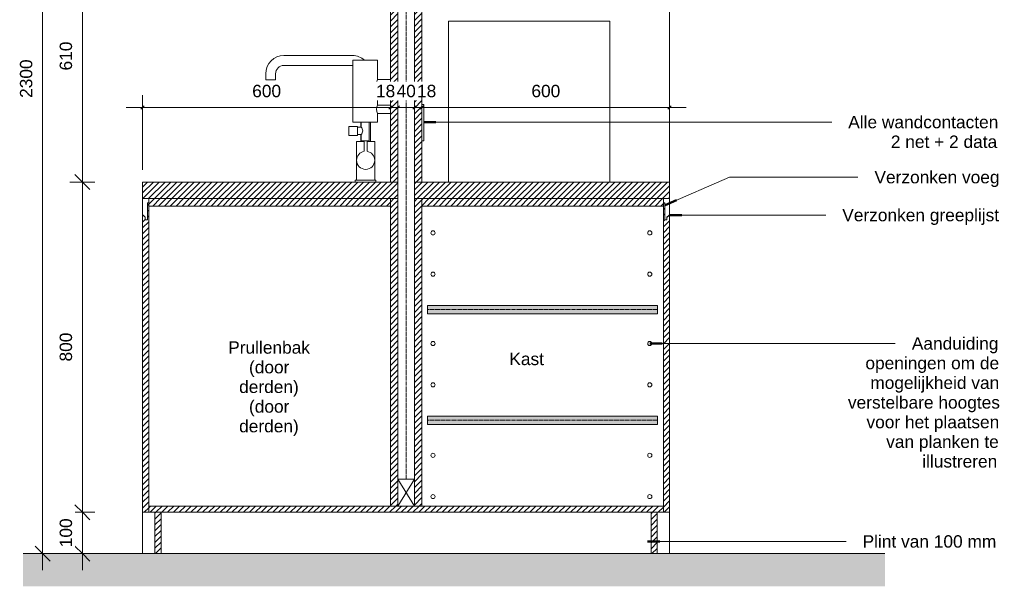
# Model space of a CAD drawing. Header units: millimetres. Extents: x 105751 to 149560, y -70775 to 99880.
# Tile 7 of 10: x 147176 to 149560, y 14896 to 16268. Entities that reach past the tile are written whole.
import ezdxf

# ---------------------------------------------------------------- set-up
doc = ezdxf.new("R2010")
doc.units = ezdxf.units.MM
doc.linetypes.add('Overhead xxSmall', pattern=[2.579688, 1.5875, -0.992188])
for name, color, linetype, lineweight in [('0-3', 10, 'Continuous', 5), ('A----M-', 8, 'Continuous', 5), ('A----M--20', 8, 'Continuous', 5), ('A09-NT--1', 7, 'Continuous', 13), ('A09-NT--2', 50, 'Continuous', 50), ('A23-----1', 135, 'Continuous', 9), ('A23-----2', 250, 'Continuous', 13), ('A59-----1', 55, 'Continuous', 5), ('A69-----1', 55, 'Continuous', 5), ('A79-Y---2', 8, 'Continuous', 5), ('A99----', 1, 'Continuous', 5), ('A99-----1', 1, 'Overhead xxSmall', 13), ('A99-----2', 1, 'Continuous', 13), ('A99-----4', 1, 'Continuous', 18), ('Detail Items-1', 10, 'Continuous', 5)]:
    doc.layers.add(name, color=color, linetype=linetype, lineweight=lineweight)
doc.styles.add('Arial', font='arial.ttf', dxfattribs={"height": 30})
doc.dimstyles.new('Diagonal_1_5_mm', dxfattribs={"dimscale": 304.8, "dimtxt": 30.607782, "dimasz": 0.11811, "dimexe": 0.098425, "dimexo": 0.0625, "dimgap": 0.052493, "dimtad": 1, "dimdec": 0, "dimzin": 0, "dimdsep": 46, "dimtxsty": 'Arial', "dimblk1": 'OBLIQUE', "dimblk2": 'OBLIQUE', "dimsah": 1, "dimcen": 0.09, "dimdle": 0.131234, "dimazin": 2, "dimtfac": 1, "dimtdec": 4, "dimtix": 1, "dimtmove": 0, "dimatfit": 3, "dimfxl": 0.098425, "dimfxlon": 1, "dimtvp": 1, "dimtfill": 1, "dimtolj": 1, "dimtzin": 0, "dimarcsym": 2})
doc.dimstyles.new('TD_Diagonal_1_5_mm', dxfattribs={"dimscale": 304.8, "dimtxt": 30.607782, "dimasz": 0.026247, "dimexe": 0.098425, "dimexo": 0.098425, "dimgap": 0.052493, "dimtad": 1, "dimdec": 0, "dimzin": 0, "dimdsep": 46, "dimtxsty": 'Arial', "dimblk1": 'OBLIQUE', "dimblk2": 'OBLIQUE', "dimsah": 1, "dimcen": 0.09, "dimdle": 0.131234, "dimazin": 2, "dimtfac": 1, "dimtdec": 4, "dimtix": 1, "dimtmove": 0, "dimatfit": 3, "dimfxl": 1, "dimtvp": 1, "dimtfill": 1, "dimtolj": 1, "dimtzin": 0, "dimarcsym": 2})
doc.dimstyles.new('TD_Diagonal_1_5_mm_1', dxfattribs={"dimscale": 304.8, "dimtxt": 30.607782, "dimasz": 0.026247, "dimexe": 0.098425, "dimexo": 0.098425, "dimgap": 0.052493, "dimtad": 1, "dimdec": 0, "dimzin": 0, "dimdsep": 46, "dimtxsty": 'Arial', "dimblk1": 'OBLIQUE', "dimblk2": 'OBLIQUE', "dimsah": 1, "dimcen": 0.09, "dimdle": 0.131234, "dimazin": 2, "dimtfac": 1, "dimtdec": 4, "dimtix": 1, "dimtmove": 2, "dimatfit": 3, "dimfxl": 1, "dimtvp": 1, "dimtfill": 1, "dimtolj": 1, "dimtzin": 0, "dimarcsym": 2})
pattern_1 = [(45, (148227.258, 15131.911), (-7.07107, 7.07107), [])]

# ---------------------------------------------------------------- blocks, each defined once
blk = doc.blocks.new('HSR-D_ABT_ARCH_Interieur_rvt-6-P2 Pantry - Section')
at = {"layer": 'A23-----1'}
h = blk.add_hatch(dxfattribs=at)
h.set_pattern_fill('FP_5', color=256, style=0, pattern_type=2)
h.set_pattern_definition([(27, (107019.351, 15131.911), (15.113162, 12.189846), [0.67056, -31.929, 0.67056, -17.729, -4]), (27, (107019.351, 15131.911), (15.113162, 12.189846), [-51, 0.67056, -3.329]), (58, (107019.351, 15131.911), (6.676274, 18.232591), [0.67056, -31.729, 0.67056, -32.129, -4]), (58, (107019.351, 15131.911), (6.676274, 18.232591), [-65.2, 0.67056, -3.329]), (81, (107019.351, 15131.911), (-0.978499, 19.391816), [0.67056, -31.329, 0.67056, -17.449, -4]), (81, (107019.351, 15131.911), (-0.978499, 19.391816), [-50.12, 0.67056, -3.329])])
h.paths.add_polyline_path([(107511.5, 14895.8), (108062.8, 14895.8), (108062.8, 14975), (105976.1, 14975), (105976.1, 14895.8), (107496.5, 14895.8)])
at = {"layer": 'A23-----2'}
for p, q in [((106295.5, 14975), (105976.1, 14975)), ((107496.5, 14975), (106310.5, 14975)), ((108062.8, 14975), (107511.5, 14975))]:
    blk.add_line(p, q, dxfattribs=at)
blk = doc.blocks.new('Microwave - Magnetron-18255911-P2 Pantry - Section')
at = {"layer": 'A69-----1'}
for p, q in [((107006.5, 16265), (107396.5, 16265)), ((107006.5, 15875), (107006.5, 16265)), ((107396.5, 15875), (107396.5, 16265))]:
    blk.add_line(p, q, dxfattribs=at)
blk = doc.blocks.new('717 Toilet Dispenser Exclusive - 717 Toilet Dispenser Exclusive-18296870-P2 Pantry - Section')
at = {"layer": 'A79-Y---2'}
for p, q in [((106834.5, 16170), (106774.5, 16170)), ((106774.5, 16170), (106774.5, 16020)), ((106834.5, 16123.2), (106834.5, 16170)), ((106865.5, 16123.2), (106834.5, 16123.2)), ((106834.5, 16061.3), (106834.5, 16103.2)), ((106834.5, 16103.2), (106865.5, 16103.2)), ((106865.5, 16061.3), (106834.5, 16061.3)), ((106834.5, 16020), (106834.5, 16041.3)), ((106834.5, 16041.3), (106865.5, 16041.3)), ((106785.5, 16010), (106764.5, 16010)), ((106764.5, 16010), (106764.5, 15988)), ((106774.5, 16020), (106794.5, 16020)), ((106785.5, 16008), (106785.5, 16010)), ((106794.5, 16008), (106785.5, 16008)), ((106785.5, 15990), (106785.5, 16008)), ((106794.5, 16020), (106794.5, 16008)), ((106814.5, 16020), (106794.5, 16020)), ((106814.5, 15975), (106814.5, 16020)), ((106814.5, 16020), (106834.5, 16020)), ((106764.5, 15988), (106785.5, 15988)), ((106785.5, 15988), (106785.5, 15990)), ((106785.5, 15990), (106794.5, 15990)), ((106794.5, 15990), (106794.5, 15975)), ((106794.5, 15975), (106814.5, 15975))]:
    blk.add_line(p, q, dxfattribs=at)
for centre, radius, start, end in [((106849.3, 16113.2), 17.8, 145.8545, 214.1455), ((106849.3, 16051.3), 17.8, 145.8545, 214.1455), ((106786.3, 15999), 12.2, 312.2916, 47.7084)]:
    blk.add_arc(centre, radius, start, end, dxfattribs=at)
blk = doc.blocks.new('Kitchen_Taps_Mixers_Mora-INXX-II-Sharp-Kitchen-Mixer_272051 - G3_8_ Brushed nickel-18373958-P2 Pantry - Section')
at = {"layer": 'A59-----1'}
for p, q in [((106773.6, 16181.5), (106607.6, 16181.5)), ((106607.6, 16157.5), (106773.6, 16157.5)), ((106563.6, 16137.5), (106563.6, 16122.5)), ((106563.6, 16122.5), (106587.6, 16122.5)), ((106587.6, 16122.5), (106587.6, 16137.5)), ((106793.6, 16020), (106793.6, 16008)), ((106817.6, 15973), (106817.6, 16020)), ((106802, 15973), (106783.5, 15973)), ((106783.5, 15973), (106783.5, 15879.5)), ((106793.6, 15990), (106793.6, 15973)), ((106793.6, 15973), (106802, 15973)), ((106802, 15949.5), (106802, 15975)), ((106809, 15975), (106809, 15949.5)), ((106827.5, 15973), (106809, 15973)), ((106809, 15973), (106817.6, 15973)), ((106827.5, 15879.5), (106827.5, 15973)), ((106783.5, 15879.5), (106780.5, 15879.5)), ((106780.5, 15879.5), (106780.5, 15875)), ((106783.5, 15879.5), (106827.5, 15879.5)), ((106830.5, 15879.5), (106827.5, 15879.5)), ((106830.5, 15875), (106830.5, 15879.5))]:
    blk.add_line(p, q, dxfattribs=at)
for centre, radius, start, end in [((106607.6, 16137.5), 44, 90, 180), ((106773.6, 16137.5), 44, 47.976, 90), ((106607.6, 16137.5), 20, 90, 180), ((106773.6, 16137.5), 20, 87.1975, 90), ((106805.5, 15927.8), 22, 99.155, 180), ((106805.5, 15927.8), 22, 360, 80.8459), ((106805.5, 15927.8), 22, 180, 0)]:
    blk.add_arc(centre, radius, start, end, dxfattribs=at)
blk = doc.blocks.new('DIMBLOCK44-P2 Pantry - Section')
at = {"layer": 'A----M--20', "lineweight": 35}
for p, q in [((147327.6, 16485), (147309.6, 16503)), ((147327.6, 16485), (147345.6, 16467)), ((147327.6, 15875), (147309.6, 15893)), ((147327.6, 15875), (147345.6, 15857))]:
    blk.add_line(p, q, dxfattribs=at)
at = {"layer": 'A----M--20'}
for p, q in [((147357.6, 16485), (147297.6, 16485)), ((147327.6, 16485), (147327.6, 15875)), ((147327.6, 16485), (147357.6, 16485)), ((147357.6, 15875), (147297.6, 15875)), ((147327.6, 15875), (147357.6, 15875))]:
    blk.add_line(p, q, dxfattribs=at)
at = {"layer": 'A----M--20', "color": 0, "insert": (147272.6, 16145.4), "char_height": 30, "width": 83.065, "attachment_point": 1, "rotation": 90, "line_spacing_factor": 0.941778, "style": 'Arial', "bg_fill": 3, "box_fill_scale": 1.25, "bg_fill_color": 256, "bg_fill_true_color": 13158600, "bg_fill_transparency": 0}
blk.add_mtext('610', dxfattribs=at)
blk = doc.blocks.new('_Oblique')
at = {"color": 0, "linetype": 'ByBlock', "lineweight": -2}
blk.add_line((-0.5, -0.5), (0.5, 0.5), dxfattribs=at)
blk = doc.blocks.new('DIMBLOCK45-P2 Pantry - Section')
at = {"layer": 'A----M--20', "lineweight": 35}
for p, q in [((147327.6, 15875), (147309.6, 15893)), ((147327.6, 15875), (147345.6, 15857)), ((147327.6, 15075), (147309.6, 15093)), ((147327.6, 15075), (147345.6, 15057))]:
    blk.add_line(p, q, dxfattribs=at)
at = {"layer": 'A----M--20'}
for p, q in [((147357.6, 15875), (147297.6, 15875)), ((147327.6, 15875), (147327.6, 15075)), ((147327.6, 15875), (147357.6, 15875)), ((147357.6, 15075), (147297.6, 15075)), ((147327.6, 15075), (147357.6, 15075))]:
    blk.add_line(p, q, dxfattribs=at)
at = {"layer": 'A----M--20', "color": 0, "insert": (147272.6, 15440.4), "char_height": 30, "width": 83.065, "attachment_point": 1, "rotation": 90, "line_spacing_factor": 0.941778, "style": 'Arial', "bg_fill": 3, "box_fill_scale": 1.25, "bg_fill_color": 256, "bg_fill_true_color": 13158600, "bg_fill_transparency": 0}
blk.add_mtext('800', dxfattribs=at)
blk = doc.blocks.new('DIMBLOCK46-P2 Pantry - Section')
at = {"layer": 'A----M--20', "lineweight": 35}
for p, q in [((147327.6, 15075), (147309.6, 15093)), ((147327.6, 15075), (147345.6, 15057)), ((147327.6, 14975), (147309.6, 14993)), ((147327.6, 14975), (147345.6, 14957))]:
    blk.add_line(p, q, dxfattribs=at)
at = {"layer": 'A----M--20'}
for p, q in [((147357.6, 15075), (147297.6, 15075)), ((147327.6, 15075), (147327.6, 14935)), ((147327.6, 15075), (147357.6, 15075)), ((147357.6, 14975), (147297.6, 14975)), ((147327.6, 14975), (147357.6, 14975))]:
    blk.add_line(p, q, dxfattribs=at)
at = {"layer": 'A----M--20', "color": 0, "insert": (147272.6, 14990.4), "char_height": 30, "width": 83.065, "attachment_point": 1, "rotation": 90, "line_spacing_factor": 0.941778, "style": 'Arial', "bg_fill": 3, "box_fill_scale": 1.25, "bg_fill_color": 256, "bg_fill_true_color": 13158600, "bg_fill_transparency": 0}
blk.add_mtext('100', dxfattribs=at)
blk = doc.blocks.new('DIMBLOCK47-P2 Pantry - Section')
at = {"layer": 'A----M--20'}
for p, q in [((147473.4, 15905), (147473.4, 16085.6)), ((148073.4, 16031.3), (148073.4, 16085.6)), ((147433.4, 16055.6), (148073.4, 16055.6)), ((147473.4, 16055.6), (147473.4, 15905)), ((148073.4, 16055.6), (148073.4, 16031.3))]:
    blk.add_line(p, q, dxfattribs=at)
at = {"layer": 'A----M--20', "lineweight": 35}
for p, q in [((147473.4, 16055.6), (147469.4, 16051.6)), ((147473.4, 16055.6), (147477.4, 16059.6)), ((148073.4, 16055.6), (148069.4, 16051.6)), ((148073.4, 16055.6), (148077.4, 16059.6))]:
    blk.add_line(p, q, dxfattribs=at)
at = {"layer": 'A----M--20', "color": 0, "insert": (147738.8, 16110.6), "char_height": 30, "width": 83.065, "attachment_point": 1, "line_spacing_factor": 0.941778, "style": 'Arial', "bg_fill": 3, "box_fill_scale": 1.25, "bg_fill_color": 256, "bg_fill_true_color": 13158600, "bg_fill_transparency": 0}
blk.add_mtext('600', dxfattribs=at)
blk = doc.blocks.new('DIMBLOCK48-P2 Pantry - Section')
at = {"layer": 'A----M--20'}
for p, q in [((148073.4, 16031.3), (148073.4, 16085.6)), ((148091.4, 16031.3), (148091.4, 16085.6)), ((148073.4, 16055.6), (148091.4, 16055.6)), ((148073.4, 16055.6), (148073.4, 16031.3)), ((148091.4, 16055.6), (148091.4, 16031.3))]:
    blk.add_line(p, q, dxfattribs=at)
at = {"layer": 'A----M--20', "lineweight": 35}
for p, q in [((148073.4, 16055.6), (148069.4, 16051.6)), ((148073.4, 16055.6), (148077.4, 16059.6)), ((148091.4, 16055.6), (148087.4, 16051.6)), ((148091.4, 16055.6), (148095.4, 16059.6))]:
    blk.add_line(p, q, dxfattribs=at)
at = {"layer": 'A----M--20', "color": 0, "insert": (148038.5, 16110.6), "char_height": 30, "width": 55.377, "attachment_point": 1, "line_spacing_factor": 0.941778, "style": 'Arial', "bg_fill": 3, "box_fill_scale": 1.25, "bg_fill_color": 256, "bg_fill_true_color": 13158600, "bg_fill_transparency": 0}
blk.add_mtext('18', dxfattribs=at)
blk = doc.blocks.new('DIMBLOCK49-P2 Pantry - Section')
at = {"layer": 'A----M--20'}
for p, q in [((148091.4, 16031.3), (148091.4, 16085.6)), ((148131.4, 16031.3), (148131.4, 16085.6)), ((148091.4, 16055.6), (148131.4, 16055.6)), ((148091.4, 16055.6), (148091.4, 16031.3)), ((148131.4, 16055.6), (148131.4, 16031.3))]:
    blk.add_line(p, q, dxfattribs=at)
at = {"layer": 'A----M--20', "lineweight": 35}
for p, q in [((148091.4, 16055.6), (148087.4, 16051.6)), ((148091.4, 16055.6), (148095.4, 16059.6)), ((148131.4, 16055.6), (148127.4, 16051.6)), ((148131.4, 16055.6), (148135.4, 16059.6))]:
    blk.add_line(p, q, dxfattribs=at)
at = {"layer": 'A----M--20', "color": 0, "insert": (148088.4, 16110.6), "char_height": 30, "width": 55.377, "attachment_point": 1, "line_spacing_factor": 0.941778, "style": 'Arial', "bg_fill": 3, "box_fill_scale": 1.25, "bg_fill_color": 256, "bg_fill_true_color": 13158600, "bg_fill_transparency": 0}
blk.add_mtext('40', dxfattribs=at)
blk = doc.blocks.new('DIMBLOCK50-P2 Pantry - Section')
at = {"layer": 'A----M--20'}
for p, q in [((148131.4, 16031.3), (148131.4, 16085.6)), ((148149.4, 16031.3), (148149.4, 16085.6)), ((148131.4, 16055.6), (148149.4, 16055.6)), ((148131.4, 16055.6), (148131.4, 16031.3)), ((148149.4, 16055.6), (148149.4, 16031.3))]:
    blk.add_line(p, q, dxfattribs=at)
at = {"layer": 'A----M--20', "lineweight": 35}
for p, q in [((148131.4, 16055.6), (148127.4, 16051.6)), ((148131.4, 16055.6), (148135.4, 16059.6)), ((148149.4, 16055.6), (148145.4, 16051.6)), ((148149.4, 16055.6), (148153.4, 16059.6))]:
    blk.add_line(p, q, dxfattribs=at)
at = {"layer": 'A----M--20', "color": 0, "insert": (148137.9, 16110.6), "char_height": 30, "width": 55.377, "attachment_point": 1, "line_spacing_factor": 0.941778, "style": 'Arial', "bg_fill": 3, "box_fill_scale": 1.25, "bg_fill_color": 256, "bg_fill_true_color": 13158600, "bg_fill_transparency": 0}
blk.add_mtext('18', dxfattribs=at)
blk = doc.blocks.new('DIMBLOCK51-P2 Pantry - Section')
at = {"layer": 'A----M--20'}
for p, q in [((148149.4, 16031.3), (148149.4, 16085.6)), ((148749.4, 15845), (148749.4, 16085.6)), ((148149.4, 16055.6), (148789.4, 16055.6)), ((148149.4, 16055.6), (148149.4, 16031.3)), ((148749.4, 16055.6), (148749.4, 15845))]:
    blk.add_line(p, q, dxfattribs=at)
at = {"layer": 'A----M--20', "lineweight": 35}
for p, q in [((148149.4, 16055.6), (148145.4, 16051.6)), ((148149.4, 16055.6), (148153.4, 16059.6)), ((148749.4, 16055.6), (148745.4, 16051.6)), ((148749.4, 16055.6), (148753.4, 16059.6))]:
    blk.add_line(p, q, dxfattribs=at)
at = {"layer": 'A----M--20', "color": 0, "insert": (148414.8, 16110.6), "char_height": 30, "width": 83.065, "attachment_point": 1, "line_spacing_factor": 0.941778, "style": 'Arial', "bg_fill": 3, "box_fill_scale": 1.25, "bg_fill_color": 256, "bg_fill_true_color": 13158600, "bg_fill_transparency": 0}
blk.add_mtext('600', dxfattribs=at)
blk = doc.blocks.new('DIMBLOCK58-P2 Pantry - Section')
at = {"layer": 'A----M--20'}
for p, q in [((147231.3, 17315), (147231.3, 14935)), ((147261.3, 17275), (147201.3, 17275)), ((147231.3, 17275), (147261.3, 17275)), ((147261.3, 14975), (147201.3, 14975)), ((147231.3, 14975), (147261.3, 14975))]:
    blk.add_line(p, q, dxfattribs=at)
at = {"layer": 'A----M--20', "lineweight": 35}
for p, q in [((147231.3, 17275), (147213.3, 17293)), ((147231.3, 17275), (147249.3, 17257)), ((147231.3, 14975), (147213.3, 14993)), ((147231.3, 14975), (147249.3, 14957))]:
    blk.add_line(p, q, dxfattribs=at)
at = {"layer": 'A----M--20', "color": 0, "insert": (147176.4, 16078.9), "char_height": 30, "width": 110.753, "attachment_point": 1, "rotation": 90, "line_spacing_factor": 0.941778, "style": 'Arial', "bg_fill": 3, "box_fill_scale": 1.25, "bg_fill_color": 256, "bg_fill_true_color": 13158600, "bg_fill_transparency": 0}
blk.add_mtext('2300', dxfattribs=at)

msp = doc.modelspace()

# ---------------------------------------------------------------- hatches: boundary and pattern name
at = {"layer": 'Detail Items-1'}
h = msp.add_hatch(dxfattribs=at)
h.set_pattern_fill('FP_6', color=256, style=0, pattern_type=2)
h.set_pattern_definition(pattern_1)
h.paths.add_polyline_path([(148073.4, 15875), (148091.4, 15875), (148091.4, 17245), (148073.4, 17245), (148073.4, 15879.5)])
h = msp.add_hatch(dxfattribs=at)
h.set_pattern_fill('FP_6', color=256, style=0, pattern_type=2)
h.set_pattern_definition(pattern_1)
h.paths.add_polyline_path([(148131.4, 15875), (148149.4, 15875), (148149.4, 17245), (148131.4, 17245), (148131.4, 16022)])
h = msp.add_hatch(dxfattribs=at)
h.set_pattern_fill('FP_6', color=256, style=0, pattern_type=2)
h.set_pattern_definition(pattern_1)
h.paths.add_polyline_path([(148012.1, 15835), (148091.4, 15835), (148091.4, 15875), (147473.4, 15875), (147473.4, 15835), (148010.9, 15835)])
h = msp.add_hatch(dxfattribs=at)
h.set_pattern_fill('FP_6', color=256, style=0, pattern_type=2)
h.set_pattern_definition(pattern_1)
h.paths.add_polyline_path([(148227.4, 15835), (148749.4, 15835), (148749.4, 15875), (148131.4, 15875), (148131.4, 15835), (148149.4, 15835)])
h = msp.add_hatch(dxfattribs=at)
h.set_pattern_fill('FP_6', color=256, style=0, pattern_type=2)
h.set_pattern_definition(pattern_1)
h.paths.add_polyline_path([(148013.4, 15817), (148073.4, 15817), (148073.4, 15835), (147488.4, 15835), (147488.4, 15817), (148012.1, 15817)])
h = msp.add_hatch(dxfattribs=at)
h.set_pattern_fill('FP_6', color=256, style=0, pattern_type=2)
h.set_pattern_definition(pattern_1)
h.paths.add_polyline_path([(148091.4, 15090), (148091.4, 15835), (148073.4, 15835), (148073.4, 15090)])
h = msp.add_hatch(dxfattribs=at)
h.set_pattern_fill('FP_6', color=256, style=0, pattern_type=2)
h.set_pattern_definition(pattern_1)
h.paths.add_polyline_path([(148149.4, 15090), (148149.4, 15835), (148131.4, 15835), (148131.4, 15090)])
h = msp.add_hatch(dxfattribs=at)
h.set_pattern_fill('FP_6', color=256, style=0, pattern_type=2)
h.set_pattern_definition(pattern_1)
h.paths.add_polyline_path([(148720.4, 15817), (148734.4, 15817), (148734.4, 15835), (148149.4, 15835), (148149.4, 15817), (148604.4, 15817)])
h = msp.add_hatch(dxfattribs=at)
h.set_pattern_fill('FP_6', color=256, style=0, pattern_type=2)
h.set_pattern_definition(pattern_1)
h.paths.add_polyline_path([(147480, 15075), (147488.4, 15075), (147488.4, 15825), (147485.3, 15825), (147485.3, 15783.7), (147480, 15783.7), (147480, 15789.7), (147474.8, 15795), (147473.4, 15795), (147473.4, 15075)])
h = msp.add_hatch(dxfattribs=at)
h.set_pattern_fill('FP_6', color=256, style=0, pattern_type=2)
h.set_pattern_definition(pattern_1)
h.paths.add_polyline_path([(148742.8, 15075), (148749.4, 15075), (148749.4, 15795), (148748.1, 15795), (148742.8, 15789.7), (148742.8, 15783.7), (148737.5, 15783.7), (148737.5, 15825), (148734.4, 15825), (148734.4, 15075), (148737.5, 15075)])
for points in [[(148720.4, 15556), (148720.4, 15576), (148163.4, 15576), (148163.4, 15556), (148604.4, 15556)], [(148604.4, 15288), (148720.4, 15288), (148720.4, 15308), (148163.4, 15308), (148163.4, 15288), (148227.4, 15288)]]:
    msp.add_hatch(color=256, dxfattribs=at).paths.add_polyline_path(points)
h = msp.add_hatch(dxfattribs=at)
h.set_pattern_fill('FP_6', color=256, style=0, pattern_type=2)
h.set_pattern_definition(pattern_1)
h.paths.add_polyline_path([(147518.4, 15075), (148734.4, 15075), (148734.4, 15090), (147488.4, 15090), (147488.4, 15075), (147503.4, 15075)])
h = msp.add_hatch(dxfattribs=at)
h.set_pattern_fill('FP_6', color=256, style=0, pattern_type=2)
h.set_pattern_definition(pattern_1)
h.paths.add_polyline_path([(147518.4, 14975), (147518.4, 15075), (147503.4, 15075), (147503.4, 14975)])
h = msp.add_hatch(dxfattribs=at)
h.set_pattern_fill('FP_6', color=256, style=0, pattern_type=2)
h.set_pattern_definition(pattern_1)
h.paths.add_polyline_path([(148704.4, 14975), (148719.4, 14975), (148719.4, 15075), (148704.4, 15075)])

# ---------------------------------------------------------------- linework, layer by layer
at = {"layer": 'A09-NT--1'}
for p, q in [((148973.9, 16020.4), (149141.9, 16020.4)), ((148894.7, 15887), (148973.9, 15887)), ((148973.9, 15887), (149205.4, 15887)), ((148749.2, 15795.1), (148973.9, 15795.1)), ((148973.9, 15795.1), (149127.4, 15795.1)), ((148701.6, 15484.2), (149124, 15484.2)), ((149124, 15484.2), (149295.9, 15484.2)), ((148695.6, 15004.5), (149039.1, 15004.5)), ((149039.1, 15004.5), (149176.7, 15004.5))]:
    msp.add_line(p, q, dxfattribs=at)
at = {"layer": 'A09-NT--2'}
for p, q in [((148749.2, 15795.1), (148779.2, 15795.1)), ((148701.6, 15484.2), (148731.6, 15484.2)), ((148695.6, 15004.5), (148725.6, 15004.5))]:
    msp.add_line(p, q, dxfattribs=at)
at = {"layer": 'A99----'}
for p, q in [((148749.4, 17245), (148749.4, 15875)), ((147473.4, 15835), (147473.4, 15795)), ((148749.4, 15835), (148749.4, 15795)), ((147473.4, 15075), (147473.4, 14975)), ((148749.4, 15075), (148749.4, 14975))]:
    msp.add_line(p, q, dxfattribs=at)
at = {"layer": 'A99-----1'}
for p, q in [((148111.4, 15155), (148111.4, 17180)), ((148163.4, 15566), (148720.4, 15566)), ((148163.4, 15298), (148720.4, 15298))]:
    msp.add_line(p, q, dxfattribs=at)
at = {"layer": 'A99-----2'}
for p, q in [((148091.4, 15875), (148091.4, 17245)), ((148131.4, 17245), (148131.4, 15875)), ((148073.4, 16445), (148073.4, 15875)), ((148149.4, 15875), (148149.4, 16445)), ((148073.4, 15875), (147473.4, 15875)), ((147473.4, 15875), (147473.4, 15835)), ((148073.4, 15875), (148091.4, 15875)), ((148091.4, 15835), (148091.4, 15875)), ((148131.4, 15875), (148749.4, 15875)), ((148131.4, 15835), (148131.4, 15875)), ((148749.4, 15875), (148749.4, 15835)), ((147473.4, 15835), (147488.4, 15835)), ((148073.4, 15835), (147488.4, 15835)), ((147488.4, 15835), (147488.4, 15825)), ((148091.4, 15835), (148073.4, 15835)), ((148073.4, 15817), (148073.4, 15835)), ((148091.4, 15090), (148091.4, 15835)), ((148131.4, 15090), (148131.4, 15835)), ((148131.4, 15835), (148149.4, 15835)), ((148149.4, 15835), (148734.4, 15835)), ((148149.4, 15817), (148149.4, 15835)), ((148749.4, 15835), (148734.4, 15835)), ((148734.4, 15835), (148734.4, 15817)), ((147488.4, 15825), (147485.3, 15825)), ((147485.3, 15825), (147485.3, 15783.7)), ((147488.4, 15075), (147488.4, 15825)), ((147488.4, 15817), (148073.4, 15817)), ((148073.4, 15817), (148073.4, 15090)), ((148149.4, 15817), (148149.4, 15090)), ((148734.4, 15817), (148149.4, 15817)), ((148734.4, 15825), (148737.5, 15825)), ((148734.4, 15075), (148734.4, 15817)), ((148737.5, 15825), (148737.5, 15783.7)), ((147474.8, 15795), (147473.4, 15795)), ((147473.4, 15795), (147473.4, 15075)), ((147480, 15789.7), (147474.8, 15795)), ((147480, 15783.7), (147480, 15789.7)), ((147485.3, 15783.7), (147480, 15783.7)), ((148737.5, 15783.7), (148742.8, 15783.7)), ((148742.8, 15789.7), (148748.1, 15795)), ((148742.8, 15783.7), (148742.8, 15789.7)), ((148748.1, 15795), (148749.4, 15795)), ((148749.4, 15795), (148749.4, 15075)), ((148720.4, 15576), (148163.4, 15576)), ((148163.4, 15576), (148163.4, 15556)), ((148720.4, 15556), (148720.4, 15576)), ((148163.4, 15556), (148720.4, 15556)), ((148720.4, 15308), (148163.4, 15308)), ((148163.4, 15308), (148163.4, 15288)), ((148720.4, 15288), (148720.4, 15308)), ((148163.4, 15288), (148720.4, 15288)), ((147473.4, 15075), (147488.4, 15075)), ((148073.4, 15090), (147488.4, 15090)), ((147488.4, 15075), (148704.4, 15075)), ((147503.4, 15075), (147503.4, 14975)), ((147518.4, 14975), (147518.4, 15075)), ((148073.4, 15090), (148091.4, 15090)), ((148131.4, 15090), (148091.4, 15090)), ((148149.4, 15090), (148131.4, 15090)), ((148734.4, 15090), (148149.4, 15090)), ((148719.4, 15075), (148704.4, 15075)), ((148704.4, 15075), (148704.4, 14975)), ((148719.4, 15075), (148734.4, 15075)), ((148719.4, 14975), (148719.4, 15075)), ((148749.4, 15075), (148734.4, 15075)), ((147503.4, 14975), (147518.4, 14975)), ((148704.4, 14975), (148719.4, 14975))]:
    msp.add_line(p, q, dxfattribs=at)
for centre in [(148176.4, 15751.9), (148701.4, 15751.9), (148176.4, 15651.9), (148701.4, 15651.9), (148176.4, 15483.9), (148701.4, 15483.9), (148176.4, 15383.9), (148701.4, 15383.9), (148176.4, 15213.1), (148701.4, 15213.1), (148176.4, 15113.1), (148701.4, 15113.1)]:
    msp.add_circle(centre, 5, dxfattribs=at)
at = {"layer": 'A99-----4'}
for p, q in [((148154.4, 16063), (148149.4, 16063)), ((148154.4, 15975), (148154.4, 16063)), ((148149.4, 15975), (148154.4, 15975)), ((148720.4, 15576), (148163.4, 15576)), ((148163.4, 15576), (148163.4, 15556)), ((148720.4, 15556), (148720.4, 15576)), ((148163.4, 15556), (148720.4, 15556)), ((148720.4, 15308), (148163.4, 15308)), ((148163.4, 15308), (148163.4, 15288)), ((148720.4, 15288), (148720.4, 15308)), ((148163.4, 15288), (148720.4, 15288)), ((148091.4, 15155), (148131.4, 15155)), ((148091.4, 15090), (148091.4, 15155)), ((148091.4, 15090), (148131.4, 15155)), ((148091.4, 15155), (148131.4, 15090)), ((148131.4, 15155), (148131.4, 15090)), ((148131.4, 15090), (148091.4, 15090))]:
    msp.add_line(p, q, dxfattribs=at)

# ---------------------------------------------------------------- block references
at = {"layer": '0-3'}
msp.add_blockref('HSR-D_ABT_ARCH_Interieur_rvt-6-P2 Pantry - Section', (41207.9, 0), dxfattribs=at)
at = {"layer": 'A59-----1'}
msp.add_blockref('Kitchen_Taps_Mixers_Mora-INXX-II-Sharp-Kitchen-Mixer_272051 - G3_8_ Brushed nickel-18373958-P2 Pantry - Section', (41207.9, 0), dxfattribs=at)
at = {"layer": 'A69-----1'}
msp.add_blockref('Microwave - Magnetron-18255911-P2 Pantry - Section', (41207.9, 0), dxfattribs=at)
at = {"layer": 'A79-Y---2'}
msp.add_blockref('717 Toilet Dispenser Exclusive - 717 Toilet Dispenser Exclusive-18296870-P2 Pantry - Section', (41207.9, 0), dxfattribs=at)

# ---------------------------------------------------------------- texts
at = {"layer": 'A09-NT--1', "char_height": 30, "attachment_point": 1, "style": 'Arial', "bg_fill": 3, "box_fill_scale": 1.25, "bg_fill_color": 256, "bg_fill_true_color": 13158600, "bg_fill_transparency": 0}
for s, insert, width in [('Alle wandcontacten', (149181.9, 16035.4), 437.721), ('2 net + 2 data ', (149285.1, 15987.8), 312.658), ('Verzonken voeg', (149245.4, 15902), 360.759), ('Verzonken greeplijst ', (149167.4, 15810.1), 455.358), ('Aanduiding ', (149335.9, 15499.2), 251.73), ('Prullenbak ', (147680.7, 15489.3), 250.126), ('Kast', (148361.4, 15461.6), 101.013), ('(door ', (147731, 15441.7), 131.477), ('Plint van 100 mm', (149216.7, 15019.5), 396.034)]:
    msp.add_mtext(s, dxfattribs=dict(at, insert=insert, width=width))

# ---------------------------------------------------------------- dimensions: what is measured, and where the dimension line sits
at = {"layer": 'A----M-'}
dim = msp.add_linear_dim(base=(147327.6, 15875), p1=(147357.6, 16485), p2=(147357.6, 15875), angle=90, dimstyle='Diagonal_1_5_mm', override={"dimpost": '<>', "dimfxl": 610}, dxfattribs=at)
dim.commit()
dim.dimension.update_dxf_attribs({"geometry": 'DIMBLOCK44-P2 Pantry - Section', "text_midpoint": (147296.3, 16180)})

# ---------------------------------------------------------------- next in the draw order: texts
at = {"layer": 'A09-NT--1', "char_height": 30, "attachment_point": 1, "style": 'Arial', "bg_fill": 3, "box_fill_scale": 1.25, "bg_fill_color": 256, "bg_fill_true_color": 13158600, "bg_fill_transparency": 0}
for s, insert, width in [('openingen om de ', (149223.5, 15451.6), 388.017), ('derden) ', (147707.1, 15394.1), 187.595)]:
    msp.add_mtext(s, dxfattribs=dict(at, insert=insert, width=width))

# ---------------------------------------------------------------- next in the draw order: dimensions: what is measured, and where the dimension line sits
at = {"layer": 'A----M-'}
dim = msp.add_linear_dim(base=(148073.4, 16055.6), p1=(147473.4, 15875), p2=(148073.4, 16061.3), dimstyle='TD_Diagonal_1_5_mm', override={"dimpost": '<>', "dimfxl": 628.247577}, dxfattribs=at)
dim.commit()
dim.dimension.update_dxf_attribs({"geometry": 'DIMBLOCK47-P2 Pantry - Section', "text_midpoint": (147773.4, 16086.9)})
dim = msp.add_linear_dim(base=(147327.6, 15075), p1=(147357.6, 15875), p2=(147357.6, 15075), angle=90, dimstyle='Diagonal_1_5_mm', override={"dimpost": '<>', "dimfxl": 800}, dxfattribs=at)
dim.commit()
dim.dimension.update_dxf_attribs({"geometry": 'DIMBLOCK45-P2 Pantry - Section', "text_midpoint": (147296.3, 15475)})

# ---------------------------------------------------------------- next in the draw order: texts
at = {"layer": 'A09-NT--1', "char_height": 30, "attachment_point": 1, "style": 'Arial', "bg_fill": 3, "box_fill_scale": 1.25, "bg_fill_color": 256, "bg_fill_true_color": 13158600, "bg_fill_transparency": 0}
for s, insert, width in [('mogelijkheid van ', (149235.4, 15404), 373.586), ('(door ', (147731, 15346.4), 131.477)]:
    msp.add_mtext(s, dxfattribs=dict(at, insert=insert, width=width))

# ---------------------------------------------------------------- next in the draw order: dimensions: what is measured, and where the dimension line sits
at = {"layer": 'A----M-'}
dim = msp.add_linear_dim(base=(148091.4, 16055.6), p1=(148073.4, 16061.3), p2=(148091.4, 16061.3), dimstyle='TD_Diagonal_1_5_mm_1', override={"dimpost": '<>', "dimfxl": 18}, dxfattribs=at)
dim.commit()
dim.dimension.update_dxf_attribs({"geometry": 'DIMBLOCK48-P2 Pantry - Section', "text_midpoint": (148066.2, 16090.6), "dimtype": 160})
dim = msp.add_linear_dim(base=(147327.6, 14975), p1=(147357.6, 15075), p2=(147357.6, 14975), angle=90, dimstyle='Diagonal_1_5_mm', override={"dimpost": '<>', "dimfxl": 100}, dxfattribs=at)
dim.commit()
dim.dimension.update_dxf_attribs({"geometry": 'DIMBLOCK46-P2 Pantry - Section', "text_midpoint": (147296.3, 15025)})

# ---------------------------------------------------------------- next in the draw order: texts
at = {"layer": 'A09-NT--1', "char_height": 30, "attachment_point": 1, "style": 'Arial', "bg_fill": 3, "box_fill_scale": 1.25, "bg_fill_color": 256, "bg_fill_true_color": 13158600, "bg_fill_transparency": 0}
for s, insert, width in [('verstelbare hoogtes ', (149181.2, 15356.3), 439.325), ('derden)', (147707.1, 15298.8), 173.165)]:
    msp.add_mtext(s, dxfattribs=dict(at, insert=insert, width=width))

# ---------------------------------------------------------------- next in the draw order: dimensions: what is measured, and where the dimension line sits
at = {"layer": 'A----M-'}
dim = msp.add_linear_dim(base=(147231.3, 14975), p1=(147261.3, 17275), p2=(147261.3, 14975), angle=90, dimstyle='Diagonal_1_5_mm', override={"dimpost": '<>', "dimfxl": 2300}, dxfattribs=at)
dim.commit()
dim.dimension.update_dxf_attribs({"geometry": 'DIMBLOCK58-P2 Pantry - Section', "text_midpoint": (147200, 16125)})
dim = msp.add_linear_dim(base=(148131.4, 16055.6), p1=(148091.4, 16061.3), p2=(148131.4, 16061.3), dimstyle='TD_Diagonal_1_5_mm', override={"dimpost": '<>', "dimfxl": 40}, dxfattribs=at)
dim.commit()
dim.dimension.update_dxf_attribs({"geometry": 'DIMBLOCK49-P2 Pantry - Section', "text_midpoint": (148111.4, 16086.9)})

# ---------------------------------------------------------------- next in the draw order: texts
at = {"layer": 'A09-NT--1', "insert": (149226.1, 15308.7), "char_height": 30, "width": 384.81, "attachment_point": 1, "style": 'Arial', "bg_fill": 3, "box_fill_scale": 1.25, "bg_fill_color": 256, "bg_fill_true_color": 13158600, "bg_fill_transparency": 0}
msp.add_mtext('voor het plaatsen ', dxfattribs=at)

# ---------------------------------------------------------------- next in the draw order: dimensions: what is measured, and where the dimension line sits
at = {"layer": 'A----M-'}
dim = msp.add_linear_dim(base=(148149.4, 16055.6), p1=(148131.4, 16061.3), p2=(148149.4, 16061.3), dimstyle='TD_Diagonal_1_5_mm_1', override={"dimpost": '<>', "dimfxl": 18}, dxfattribs=at)
dim.commit()
dim.dimension.update_dxf_attribs({"geometry": 'DIMBLOCK50-P2 Pantry - Section', "text_midpoint": (148165.6, 16090.6), "dimtype": 160})

# ---------------------------------------------------------------- next in the draw order: texts
at = {"layer": 'A09-NT--1', "insert": (149273.8, 15261.1), "char_height": 30, "width": 327.089, "attachment_point": 1, "style": 'Arial', "bg_fill": 3, "box_fill_scale": 1.25, "bg_fill_color": 256, "bg_fill_true_color": 13158600, "bg_fill_transparency": 0}
msp.add_mtext('van planken te ', dxfattribs=at)

# ---------------------------------------------------------------- next in the draw order: dimensions: what is measured, and where the dimension line sits
at = {"layer": 'A----M-'}
dim = msp.add_linear_dim(base=(148749.4, 16055.6), p1=(148149.4, 16061.3), p2=(148749.4, 15815), dimstyle='TD_Diagonal_1_5_mm', override={"dimpost": '<>', "dimfxl": 648.573}, dxfattribs=at)
dim.commit()
dim.dimension.update_dxf_attribs({"geometry": 'DIMBLOCK51-P2 Pantry - Section', "text_midpoint": (148449.4, 16086.9)})

# ---------------------------------------------------------------- next in the draw order: linework, layer by layer
at = {"layer": 'A09-NT--1'}
for p, q in [((148153.6, 16020.4), (148973.9, 16020.4)), ((148738.5, 15819.4), (148894.7, 15887))]:
    msp.add_line(p, q, dxfattribs=at)
at = {"layer": 'A09-NT--2'}
for p, q in [((148153.6, 16020.4), (148183.6, 16020.4)), ((148738.5, 15819.4), (148766, 15831.3))]:
    msp.add_line(p, q, dxfattribs=at)

# ---------------------------------------------------------------- next in the draw order: texts
at = {"layer": 'A09-NT--1', "insert": (149361.1, 15213.5), "char_height": 30, "width": 221.266, "attachment_point": 1, "style": 'Arial', "bg_fill": 3, "box_fill_scale": 1.25, "bg_fill_color": 256, "bg_fill_true_color": 13158600, "bg_fill_transparency": 0}
msp.add_mtext('illustreren', dxfattribs=at)

doc.saveas('drawing.dxf')
